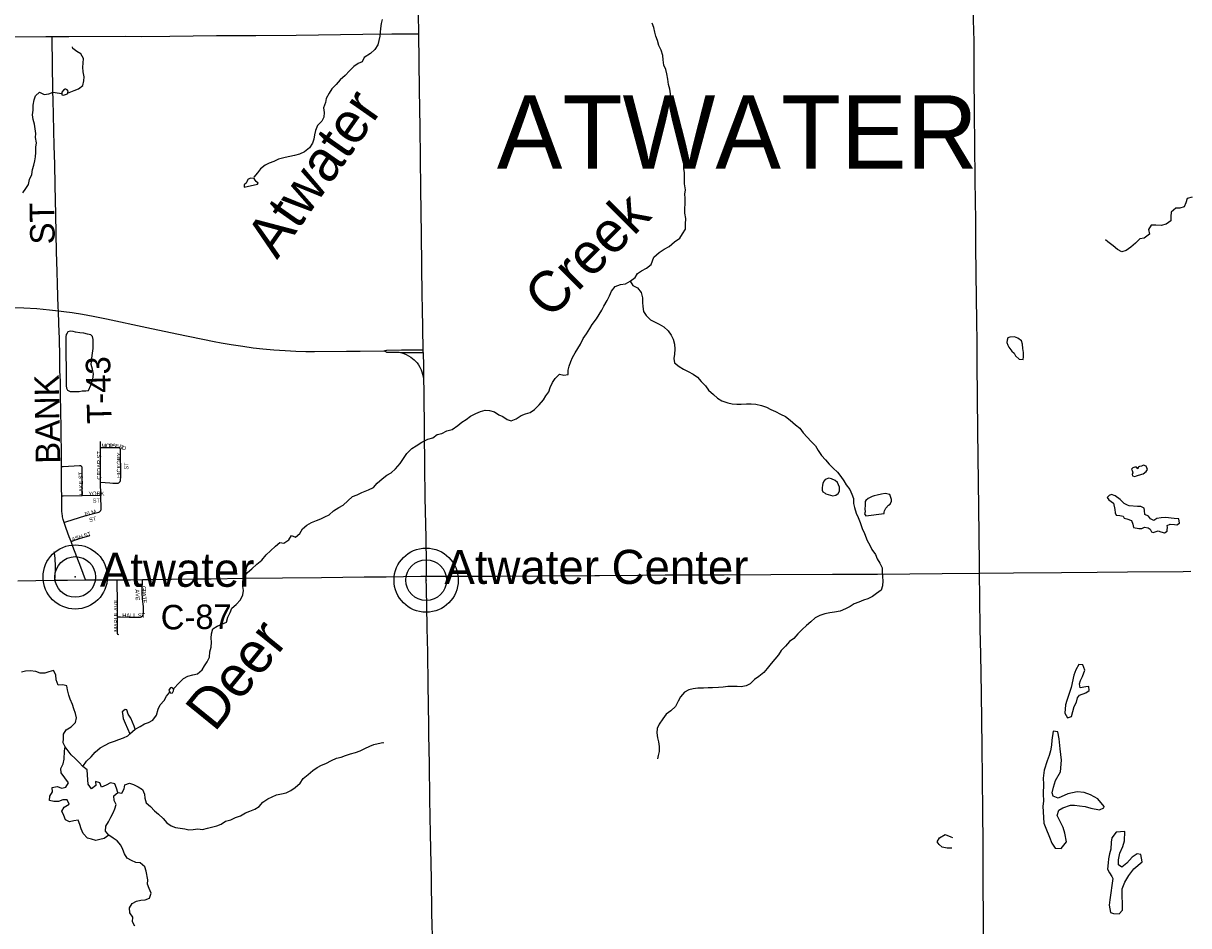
# Model space of a CAD drawing. Header units: feet. Extents: x 2113747 to 29971100, y 960708 to 6252803.
# Tile 30 of 256: x 2336734 to 2350991, y 1099991 to 1111036. Entities that reach past the tile are written whole.
import ezdxf

# ---------------------------------------------------------------- set-up
doc = ezdxf.new("R2010")
doc.units = ezdxf.units.FT
doc.header["$MEASUREMENT"] = 0
for name, color, linetype in [('0_Xref', 7, 'Continuous'), ('GM_X_County_Road', 3, 'Continuous'), ('GM_X_County_Road_Text', 3, 'Continuous'), ('GM_X_Interchange_Ramps', 1, 'Continuous'), ('GM_X_Minor_Lake', 5, 'Continuous'), ('GM_X_Minor_River', 5, 'Continuous'), ('GM_X_Minor_River_Text', 5, 'Continuous'), ('GM_X_State_Route', 1, 'Continuous'), ('GM_X_Township_Road', 4, 'Continuous'), ('GM_X_Township_Road_Text', 4, 'Continuous'), ('GM_X_Township_Subdivision', 4, 'Continuous'), ('GM_X_Township_Subdivision_Text', 4, 'Continuous'), ('GM_X_Township_Text', 7, 'Continuous'), ('GM_X_Unincorporated', 1, 'Continuous'), ('GM_X_Unincorporated_Location', 2, 'Continuous'), ('GM_X_Unincorporated_Text', 7, 'Continuous'), ('GM_X_US_Route', 1, 'Continuous')]:
    doc.layers.add(name, color=color, linetype=linetype)
doc.styles.add('Styledgn030', font='dgn030.shx')
doc.styles.add('Styledgn031', font='dgn031.shx')

# ---------------------------------------------------------------- blocks, each defined once
blk = doc.blocks.new('Unicorp')
at = {"layer": 'GM_X_Unincorporated'}
for radius in [393, 249]:
    blk.add_circle((0, 0), radius, dxfattribs=at)
blk = doc.blocks.new('Unicorp19')
at = {"layer": 'GM_X_Unincorporated'}
for radius in [393, 249]:
    blk.add_circle((0, 0), radius, dxfattribs=at)
blk = doc.blocks.new('POR')
at = {"layer": 'GM_X_County_Road', "flags": 128}
for points in [[(2348434, 1104307), (2348431, 1104402), (2348429, 1104773), (2348423, 1105107), (2348413, 1106046), (2348405, 1106872), (2348404, 1107125), (2348398, 1107404), (2348395, 1107666), (2348389, 1108299), (2348386, 1108621), (2348381, 1109113), (2348376, 1109562), (2348372, 1109927), (2348368, 1110412), (2348366, 1110816), (2348356, 1111207)], [(2338193, 1104227), (2338302, 1104229), (2338548, 1104232), (2338843, 1104236), (2339033, 1104238), (2339426, 1104244), (2339906, 1104249), (2340381, 1104254), (2340903, 1104259), (2341175, 1104262), (2341385, 1104265), (2341596, 1104267), (2341663, 1104268)], [(2348494, 1097658), (2348493, 1097857), (2348490, 1098254), (2348487, 1098684), (2348486, 1098969), (2348483, 1099314), (2348481, 1099711), (2348480, 1100134), (2348478, 1100449), (2348478, 1100639), (2348477, 1100997), (2348473, 1101394), (2348468, 1101791), (2348463, 1102175), (2348456, 1102834), (2348447, 1103313), (2348441, 1103621), (2348438, 1104002), (2348434, 1104307)], [(2336668, 1104213), (2336887, 1104216), (2337118, 1104219)], [(2337118, 1104219), (2337276, 1104221), (2337493, 1104222)], [(2337493, 1104222), (2337711, 1104223), (2337884, 1104224)], [(2337884, 1104224), (2338044, 1104225), (2338193, 1104227)]]:
    blk.add_lwpolyline(points, dxfattribs=at)
at = {"layer": 'GM_X_Interchange_Ramps', "flags": 128}
blk.add_lwpolyline([(2341332, 1107009), (2341366, 1107001), (2341391, 1106993), (2341416, 1106983), (2341448, 1106966), (2341474, 1106951), (2341495, 1106935), (2341515, 1106918), (2341534, 1106899), (2341552, 1106879), (2341569, 1106855), (2341586, 1106826), (2341601, 1106796), (2341610, 1106770), (2341631, 1106698)], dxfattribs=at)
at = {"layer": 'GM_X_Minor_Lake'}
for p, q in [((2337224, 1110219), (2337204, 1110191)), ((2339434, 1109031), (2339598, 1109067)), ((2337256, 1107199), (2337260, 1106600)), ((2348791, 1107073), (2348826, 1107021)), ((2350352, 1105496), (2350418, 1105519)), ((2346552, 1105276), (2346636, 1105251)), ((2350366, 1105123), (2350264, 1105129)), ((2347043, 1105009), (2347265, 1105036)), ((2338515, 1102868), (2338526, 1102848)), ((2349552, 1102908), (2349500, 1102745)), ((2338038, 1102338), (2338104, 1102395)), ((2349207, 1101454), (2349219, 1101246)), ((2350063, 1100568), (2350027, 1100306))]:
    blk.add_line(p, q, dxfattribs=at)
at = {"layer": 'GM_X_Minor_Lake', "flags": 128}
for points in [[(2337204, 1110191), (2337205, 1110162), (2337227, 1110157), (2337263, 1110167), (2337275, 1110173), (2337284, 1110206), (2337270, 1110223), (2337256, 1110229), (2337244, 1110231), (2337224, 1110219)], [(2339598, 1109067), (2339607, 1109080), (2339581, 1109099), (2339569, 1109115), (2339559, 1109135), (2339519, 1109141), (2339483, 1109128), (2339479, 1109122), (2339467, 1109096), (2339462, 1109078), (2339438, 1109063), (2339434, 1109059), (2339434, 1109031)], [(2337260, 1106600), (2337262, 1106570), (2337276, 1106546), (2337290, 1106538), (2337306, 1106530), (2337362, 1106529), (2337418, 1106531), (2337452, 1106538), (2337498, 1106538), (2337532, 1106543), (2337561, 1106605), (2337583, 1106680), (2337592, 1106740), (2337581, 1106802), (2337566, 1106860), (2337573, 1106936), (2337581, 1106997), (2337588, 1107057), (2337589, 1107125), (2337589, 1107167), (2337580, 1107203), (2337562, 1107223), (2337520, 1107231), (2337476, 1107242), (2337424, 1107249), (2337372, 1107257), (2337342, 1107262), (2337311, 1107268), (2337280, 1107260), (2337270, 1107243), (2337260, 1107227), (2337256, 1107199)], [(2348826, 1107021), (2348855, 1106998), (2348871, 1106966), (2348916, 1106926), (2348966, 1106921), (2348972, 1106954), (2348971, 1107006), (2348962, 1107056), (2348957, 1107108), (2348946, 1107148), (2348901, 1107183), (2348861, 1107198), (2348803, 1107195), (2348777, 1107185), (2348771, 1107156), (2348768, 1107130), (2348777, 1107096), (2348791, 1107073)], [(2350418, 1105519), (2350434, 1105521), (2350472, 1105548), (2350489, 1105575), (2350470, 1105614), (2350440, 1105628), (2350414, 1105615), (2350390, 1105611), (2350374, 1105601), (2350371, 1105584), (2350354, 1105604), (2350332, 1105604), (2350306, 1105595), (2350291, 1105579), (2350301, 1105563), (2350310, 1105535), (2350300, 1105513), (2350302, 1105495), (2350331, 1105487), (2350352, 1105496)], [(2346636, 1105251), (2346676, 1105261), (2346704, 1105282), (2346720, 1105310), (2346719, 1105358), (2346696, 1105416), (2346668, 1105438), (2346620, 1105459), (2346590, 1105467), (2346544, 1105454), (2346530, 1105434), (2346516, 1105408), (2346511, 1105380), (2346509, 1105355), (2346509, 1105321), (2346514, 1105299), (2346542, 1105284), (2346552, 1105276)], [(2347265, 1105036), (2347265, 1105054), (2347270, 1105070), (2347288, 1105102), (2347318, 1105137), (2347341, 1105149), (2347355, 1105187), (2347357, 1105208), (2347348, 1105232), (2347340, 1105255), (2347334, 1105267), (2347276, 1105279), (2347232, 1105272), (2347180, 1105260), (2347142, 1105253), (2347120, 1105245), (2347071, 1105220), (2347043, 1105196), (2347035, 1105181), (2347033, 1105155), (2347034, 1105135), (2347028, 1105091), (2347033, 1105057), (2347027, 1105033), (2347035, 1105019), (2347043, 1105009)], [(2350264, 1105129), (2350241, 1105138), (2350203, 1105158), (2350154, 1105209), (2350093, 1105254), (2350045, 1105267), (2350017, 1105256), (2349995, 1105230), (2350014, 1105202), (2350071, 1105161), (2350088, 1105085), (2350093, 1105043), (2350104, 1105015), (2350150, 1105010), (2350190, 1105003), (2350201, 1104977), (2350235, 1104971), (2350291, 1104951), (2350310, 1104907), (2350317, 1104865), (2350383, 1104852), (2350417, 1104851), (2350451, 1104867), (2350497, 1104862), (2350518, 1104845), (2350536, 1104813), (2350558, 1104803), (2350604, 1104820), (2350618, 1104823), (2350650, 1104811), (2350695, 1104798), (2350726, 1104819), (2350730, 1104835), (2350731, 1104865), (2350729, 1104887), (2350763, 1104906), (2350817, 1104903), (2350845, 1104899), (2350879, 1104918), (2350872, 1104972), (2350815, 1104973), (2350709, 1104985), (2350655, 1104984), (2350601, 1104973), (2350564, 1104950), (2350523, 1104969), (2350498, 1105005), (2350454, 1105022), (2350449, 1105074), (2350448, 1105102), (2350404, 1105121), (2350366, 1105123)], [(2349500, 1102745), (2349485, 1102692), (2349475, 1102590), (2349510, 1102536), (2349558, 1102553), (2349574, 1102612), (2349591, 1102672), (2349620, 1102725), (2349633, 1102778), (2349657, 1102812), (2349732, 1102840), (2349774, 1102871), (2349769, 1102919), (2349731, 1102914), (2349663, 1102903), (2349656, 1102951), (2349667, 1102991), (2349692, 1103042), (2349721, 1103117), (2349695, 1103182), (2349647, 1103189), (2349610, 1103124), (2349586, 1103058), (2349552, 1102908)], [(2338526, 1102848), (2338539, 1102838), (2338558, 1102840), (2338572, 1102865), (2338574, 1102883), (2338562, 1102900), (2338548, 1102905), (2338534, 1102901), (2338520, 1102883), (2338515, 1102868)], [(2338104, 1102395), (2338089, 1102431), (2338069, 1102481), (2338048, 1102532), (2338018, 1102580), (2338001, 1102632), (2337979, 1102636), (2337943, 1102607), (2337947, 1102587), (2337954, 1102527), (2337979, 1102471), (2338038, 1102338)], [(2349219, 1101246), (2349244, 1101184), (2349288, 1101073), (2349316, 1101001), (2349357, 1100941), (2349433, 1100937), (2349498, 1101017), (2349478, 1101123), (2349456, 1101192), (2349413, 1101276), (2349383, 1101339), (2349402, 1101406), (2349451, 1101435), (2349545, 1101467), (2349595, 1101466), (2349655, 1101459), (2349726, 1101449), (2349794, 1101428), (2349899, 1101410), (2349954, 1101433), (2349956, 1101451), (2349880, 1101544), (2349791, 1101592), (2349712, 1101619), (2349626, 1101631), (2349512, 1101605), (2349393, 1101550), (2349332, 1101577), (2349322, 1101615), (2349336, 1101686), (2349361, 1101769), (2349421, 1101872), (2349434, 1102017), (2349417, 1102155), (2349407, 1102277), (2349389, 1102365), (2349333, 1102370), (2349317, 1102261), (2349312, 1102201), (2349300, 1102131), (2349285, 1102074), (2349258, 1102007), (2349224, 1101894), (2349212, 1101796), (2349215, 1101724), (2349210, 1101605), (2349214, 1101513), (2349207, 1101454)], [(2348094, 1100939), (2348036, 1100940), (2347975, 1100952), (2347939, 1100985), (2347915, 1101019), (2347942, 1101068), (2348012, 1101105), (2348080, 1101077), (2348100, 1101070)], [(2350027, 1100306), (2350018, 1100242), (2350036, 1100152), (2350072, 1100139), (2350140, 1100136), (2350181, 1100179), (2350182, 1100269), (2350178, 1100344), (2350178, 1100440), (2350209, 1100523), (2350257, 1100606), (2350321, 1100688), (2350422, 1100772), (2350404, 1100862), (2350360, 1100869), (2350299, 1100828), (2350234, 1100758), (2350173, 1100709), (2350134, 1100734), (2350131, 1100798), (2350149, 1100877), (2350184, 1100960), (2350205, 1101031), (2350210, 1101145), (2350106, 1101137), (2350050, 1101066), (2350043, 1101015), (2350038, 1100929), (2350023, 1100870), (2350011, 1100808), (2350006, 1100760), (2349999, 1100683), (2350024, 1100638), (2350051, 1100594), (2350063, 1100568)]]:
    blk.add_lwpolyline(points, dxfattribs=at)
at = {"layer": 'GM_X_Minor_River', "flags": 128}
for points in [[(2341125, 1111082), (2341110, 1111032), (2341103, 1110973), (2341096, 1110879), (2341084, 1110827), (2341073, 1110772), (2341034, 1110716), (2340980, 1110667), (2340905, 1110618), (2340881, 1110563), (2340830, 1110545), (2340778, 1110506), (2340723, 1110453), (2340670, 1110398), (2340610, 1110343), (2340561, 1110285), (2340508, 1110232), (2340476, 1110179), (2340439, 1110117), (2340432, 1110066), (2340408, 1110002), (2340413, 1109944), (2340412, 1109888), (2340388, 1109837), (2340335, 1109785), (2340310, 1109724), (2340298, 1109672), (2340287, 1109617), (2340270, 1109567), (2340236, 1109513), (2340173, 1109464), (2340111, 1109433), (2340053, 1109418), (2339996, 1109405), (2339936, 1109392), (2339854, 1109373), (2339798, 1109343), (2339743, 1109322), (2339691, 1109301), (2339637, 1109256), (2339600, 1109206), (2339553, 1109153), (2339553, 1109151)], [(2343293, 1106743), (2343345, 1106730), (2343401, 1106738), (2343398, 1106791), (2343410, 1106841), (2343431, 1106895), (2343452, 1106946), (2343484, 1107002), (2343517, 1107057), (2343551, 1107109), (2343584, 1107176), (2343623, 1107235), (2343666, 1107299), (2343694, 1107350), (2343747, 1107419), (2343780, 1107473), (2343812, 1107524), (2343835, 1107574), (2343876, 1107643), (2343907, 1107699), (2343931, 1107756), (2343976, 1107813), (2344040, 1107837), (2344100, 1107846), (2344159, 1107879), (2344219, 1107924), (2344246, 1107974), (2344298, 1108007), (2344357, 1108040), (2344415, 1108083), (2344446, 1108175), (2344515, 1108230), (2344574, 1108273), (2344634, 1108302), (2344699, 1108359), (2344765, 1108406), (2344800, 1108457), (2344834, 1108515), (2344837, 1108579), (2344840, 1108646), (2344829, 1108710), (2344826, 1108768), (2344830, 1108828), (2344831, 1108896), (2344828, 1108946), (2344834, 1108998), (2344825, 1109071), (2344822, 1109137), (2344823, 1109205), (2344813, 1109259), (2344814, 1109323), (2344819, 1109387), (2344812, 1109449), (2344804, 1109513), (2344785, 1109567), (2344776, 1109627), (2344768, 1109681), (2344747, 1109733), (2344728, 1109803), (2344713, 1109873), (2344694, 1109947), (2344684, 1110013), (2344669, 1110065), (2344656, 1110117), (2344652, 1110173), (2344645, 1110229), (2344628, 1110287), (2344618, 1110351), (2344607, 1110417), (2344594, 1110469), (2344569, 1110523), (2344561, 1110587), (2344556, 1110643), (2344537, 1110707), (2344509, 1110763), (2344494, 1110825), (2344473, 1110877), (2344461, 1110929), (2344448, 1110983), (2344427, 1111039)], [(2337276, 1110179), (2337356, 1110214), (2337408, 1110233), (2337463, 1110276), (2337475, 1110330), (2337478, 1110382), (2337465, 1110440), (2337461, 1110497), (2337468, 1110549), (2337471, 1110605), (2337439, 1110663), (2337388, 1110692), (2337338, 1110726), (2337336, 1110746)], [(2336727, 1108961), (2336765, 1109014), (2336796, 1109064), (2336811, 1109125), (2336839, 1109187), (2336848, 1109246), (2336863, 1109298), (2336875, 1109352), (2336884, 1109402), (2336887, 1109453), (2336887, 1109519), (2336894, 1109571), (2336885, 1109637), (2336887, 1109687), (2336878, 1109745), (2336869, 1109801), (2336856, 1109859), (2336848, 1109917), (2336855, 1109972), (2336856, 1110032), (2336866, 1110098), (2336883, 1110148), (2336934, 1110193), (2336991, 1110164), (2337045, 1110172), (2337098, 1110191), (2337148, 1110186), (2337205, 1110177)], [(2351032, 1108906), (2350974, 1108890), (2350955, 1108840), (2350934, 1108789), (2350882, 1108772), (2350832, 1108773), (2350777, 1108726), (2350772, 1108670), (2350773, 1108617), (2350716, 1108576), (2350654, 1108561), (2350588, 1108564), (2350532, 1108566), (2350501, 1108512), (2350510, 1108456), (2350447, 1108406), (2350393, 1108399), (2350342, 1108344), (2350283, 1108295), (2350226, 1108253), (2350174, 1108240), (2350119, 1108267), (2350068, 1108310), (2350001, 1108361), (2349973, 1108385)], [(2344159, 1107879), (2344192, 1107825), (2344248, 1107796), (2344291, 1107742), (2344310, 1107676), (2344308, 1107618), (2344315, 1107568), (2344322, 1107510), (2344352, 1107458), (2344409, 1107405), (2344465, 1107379), (2344515, 1107354), (2344570, 1107321), (2344622, 1107273), (2344659, 1107219), (2344686, 1107168), (2344700, 1107110), (2344703, 1107046), (2344702, 1106985), (2344694, 1106935), (2344701, 1106879), (2344758, 1106836), (2344812, 1106804), (2344868, 1106775), (2344931, 1106742), (2344983, 1106706), (2345026, 1106650), (2345078, 1106597), (2345115, 1106545), (2345178, 1106492), (2345228, 1106446), (2345281, 1106413), (2345355, 1106392), (2345407, 1106378), (2345465, 1106373), (2345517, 1106376), (2345583, 1106379), (2345639, 1106379), (2345697, 1106374), (2345767, 1106357), (2345825, 1106336), (2345880, 1106310), (2345938, 1106283), (2345996, 1106251), (2346057, 1106222), (2346115, 1106179), (2346182, 1106121), (2346232, 1106080), (2346275, 1106024), (2346324, 1105971), (2346374, 1105917), (2346427, 1105862), (2346460, 1105808), (2346500, 1105746), (2346549, 1105691), (2346592, 1105639), (2346642, 1105590), (2346695, 1105540), (2346735, 1105489), (2346772, 1105437), (2346799, 1105385), (2346845, 1105330), (2346872, 1105272), (2346889, 1105218), (2346891, 1105160), (2346904, 1105108), (2346925, 1105040), (2346947, 1104988), (2346974, 1104924), (2346997, 1104854), (2347026, 1104792), (2347057, 1104706), (2347089, 1104649), (2347114, 1104597), (2347159, 1104533), (2347181, 1104479), (2347212, 1104428), (2347241, 1104370), (2347241, 1104320), (2347246, 1104262), (2347249, 1104212), (2347245, 1104151), (2347228, 1104097), (2347172, 1104058), (2347121, 1104019), (2347065, 1103993), (2347013, 1103976), (2346954, 1103951), (2346900, 1103932), (2346848, 1103896), (2346791, 1103869), (2346727, 1103840), (2346659, 1103829), (2346599, 1103820), (2346540, 1103808), (2346480, 1103787), (2346422, 1103758), (2346367, 1103711), (2346315, 1103664), (2346264, 1103614), (2346211, 1103561)], [(2338570, 1102888), (2338641, 1102963), (2338694, 1103016), (2338746, 1103043), (2338808, 1103063), (2338864, 1103074), (2338921, 1103121), (2338950, 1103171), (2338984, 1103222), (2339011, 1103276), (2339016, 1103341), (2339034, 1103399), (2339035, 1103459), (2339032, 1103509), (2339038, 1103562), (2339053, 1103624), (2339105, 1103655), (2339164, 1103681), (2339218, 1103704), (2339237, 1103765), (2339266, 1103825), (2339286, 1103878), (2339339, 1103924), (2339391, 1103981), (2339420, 1104040), (2339427, 1104094), (2339421, 1104144), (2339420, 1104198), (2339427, 1104252), (2339477, 1104315), (2339528, 1104358), (2339591, 1104417), (2339651, 1104466), (2339704, 1104528), (2339759, 1104577), (2339821, 1104634), (2339872, 1104679), (2339922, 1104674), (2339984, 1104714), (2340013, 1104765), (2340065, 1104748), (2340117, 1104792), (2340148, 1104849), (2340202, 1104892), (2340261, 1104926), (2340319, 1104949), (2340373, 1104970), (2340424, 1104995), (2340476, 1105021), (2340529, 1105068), (2340593, 1105111), (2340649, 1105136), (2340706, 1105189), (2340761, 1105244), (2340819, 1105266), (2340877, 1105293), (2340958, 1105324), (2341018, 1105353), (2341065, 1105406), (2341123, 1105459), (2341180, 1105504), (2341234, 1105532), (2341287, 1105583), (2341346, 1105648), (2341384, 1105711), (2341427, 1105771), (2341486, 1105832), (2341542, 1105863), (2341611, 1105908), (2341683, 1105945), (2341743, 1105962), (2341798, 1106001), (2341856, 1106017), (2341915, 1106048), (2341979, 1106063), (2342049, 1106112), (2342100, 1106155), (2342152, 1106185), (2342205, 1106228), (2342269, 1106259), (2342327, 1106286), (2342384, 1106301), (2342438, 1106295), (2342499, 1106280), (2342551, 1106245), (2342601, 1106223), (2342654, 1106186), (2342704, 1106170), (2342762, 1106195), (2342823, 1106236), (2342877, 1106255), (2342933, 1106271), (2342988, 1106310), (2343045, 1106367), (2343097, 1106426), (2343128, 1106476), (2343164, 1106527), (2343181, 1106577), (2343210, 1106638), (2343240, 1106690), (2343293, 1106743)], [(2346211, 1103561), (2346159, 1103506), (2346108, 1103469), (2346060, 1103411), (2346007, 1103358), (2345974, 1103305), (2345930, 1103253), (2345883, 1103200), (2345834, 1103139), (2345794, 1103088), (2345733, 1103042), (2345681, 1103003), (2345628, 1102950), (2345576, 1102927), (2345516, 1102916), (2345466, 1102920), (2345414, 1102917), (2345354, 1102918), (2345298, 1102910), (2345239, 1102905), (2345167, 1102902), (2345111, 1102901), (2345055, 1102899), (2344987, 1102896), (2344929, 1102889), (2344875, 1102878), (2344821, 1102848), (2344774, 1102793), (2344745, 1102738), (2344711, 1102674), (2344654, 1102621), (2344599, 1102578), (2344559, 1102522), (2344514, 1102457), (2344487, 1102404), (2344483, 1102352), (2344492, 1102292), (2344503, 1102240), (2344515, 1102182), (2344512, 1102124), (2344501, 1102072), (2344493, 1102035)], [(2337781, 1101097), (2337724, 1101058), (2337672, 1101044), (2337620, 1101035), (2337568, 1101048), (2337518, 1101062), (2337467, 1101119), (2337440, 1101175), (2337426, 1101231), (2337405, 1101283), (2337353, 1101276), (2337301, 1101262), (2337251, 1101287), (2337231, 1101339), (2337206, 1101393), (2337233, 1101443), (2337293, 1101478), (2337270, 1101532), (2337216, 1101533), (2337164, 1101511), (2337108, 1101510), (2337056, 1101523), (2337058, 1101578), (2337093, 1101628), (2337088, 1101682), (2337148, 1101695), (2337204, 1101676), (2337256, 1101688), (2337288, 1101741), (2337243, 1101802), (2337196, 1101860), (2337194, 1101914), (2337223, 1101973), (2337234, 1102027), (2337237, 1102127), (2337246, 1102178), (2337222, 1102229), (2337225, 1102280), (2337225, 1102336), (2337260, 1102386), (2337320, 1102423), (2337373, 1102476), (2337384, 1102534), (2337374, 1102588), (2337353, 1102646), (2337336, 1102700), (2337307, 1102762), (2337289, 1102814), (2337276, 1102876), (2337268, 1102926), (2337217, 1102937), (2337159, 1102936), (2337135, 1102998), (2337130, 1103062), (2337103, 1103114), (2337047, 1103098), (2336996, 1103081), (2336942, 1103080), (2336887, 1103100), (2336819, 1103109), (2336761, 1103104), (2336710, 1103093)], [(2338104, 1102395), (2338163, 1102428), (2338215, 1102462), (2338267, 1102477), (2338320, 1102506), (2338364, 1102566), (2338383, 1102641), (2338408, 1102695), (2338457, 1102748), (2338485, 1102801), (2338526, 1102847)], [(2337463, 1101938), (2337509, 1102004), (2337564, 1102057), (2337615, 1102114), (2337675, 1102169), (2337734, 1102202), (2337788, 1102228), (2337848, 1102249), (2337903, 1102268), (2337959, 1102291), (2338011, 1102313), (2338038, 1102338)], [(2337891, 1101622), (2337876, 1101676), (2337854, 1101728), (2337800, 1101741), (2337746, 1101712), (2337692, 1101686), (2337670, 1101740), (2337619, 1101757), (2337620, 1101705), (2337567, 1101664), (2337528, 1101722), (2337523, 1101776), (2337521, 1101836), (2337516, 1101898), (2337463, 1101938), (2337419, 1101989), (2337368, 1102039), (2337318, 1102084), (2337246, 1102178)], [(2338097, 1099984), (2338068, 1100040), (2338075, 1100094), (2338039, 1100150), (2338034, 1100208), (2338065, 1100261), (2338117, 1100291), (2338171, 1100302), (2338225, 1100307), (2338276, 1100329), (2338298, 1100388), (2338273, 1100444), (2338254, 1100500), (2338256, 1100550), (2338235, 1100658), (2338222, 1100710), (2338163, 1100761), (2338109, 1100766), (2338057, 1100790), (2338005, 1100817), (2337970, 1100869), (2337951, 1100923), (2337925, 1100977), (2337882, 1101028), (2337832, 1101060), (2337781, 1101097), (2337739, 1101149), (2337742, 1101209), (2337775, 1101262), (2337805, 1101318), (2337834, 1101371), (2337853, 1101423), (2337869, 1101473), (2337844, 1101525), (2337840, 1101581), (2337891, 1101622), (2337941, 1101611), (2337969, 1101665), (2337976, 1101715), (2338032, 1101734), (2338084, 1101719), (2338140, 1101691), (2338191, 1101658), (2338217, 1101602), (2338220, 1101550), (2338238, 1101496), (2338289, 1101449), (2338338, 1101395), (2338388, 1101356), (2338445, 1101302), (2338491, 1101251), (2338544, 1101213), (2338596, 1101192), (2338654, 1101184), (2338708, 1101175), (2338758, 1101166), (2338810, 1101168), (2338868, 1101175), (2338926, 1101170), (2338986, 1101185), (2339038, 1101195), (2339100, 1101212), (2339155, 1101233), (2339209, 1101270), (2339271, 1101288), (2339329, 1101313), (2339390, 1101336), (2339454, 1101373), (2339506, 1101394), (2339565, 1101416), (2339619, 1101451), (2339664, 1101502), (2339724, 1101543), (2339777, 1101567), (2339833, 1101592), (2339891, 1101605), (2339951, 1101616), (2340008, 1101644), (2340060, 1101683), (2340121, 1101736), (2340159, 1101793), (2340218, 1101840), (2340275, 1101892), (2340329, 1101927), (2340383, 1101954), (2340436, 1101977), (2340504, 1102012), (2340566, 1102041), (2340621, 1102055), (2340677, 1102074), (2340737, 1102095), (2340799, 1102110), (2340856, 1102132), (2340912, 1102161), (2340972, 1102190), (2341024, 1102207), (2341075, 1102221)], [(2341075, 1102221), (2341131, 1102232), (2341141, 1102228)]]:
    blk.add_lwpolyline(points, dxfattribs=at)
at = {"layer": 'GM_X_State_Route', "flags": 128}
for points in [[(2341627, 1107008), (2341626, 1107042), (2341617, 1107552), (2341615, 1107698), (2341607, 1108446), (2341599, 1109011), (2341589, 1109762), (2341582, 1110225), (2341572, 1110906), (2341569, 1111150)], [(2341696, 1102424), (2341691, 1102708), (2341688, 1102931), (2341682, 1103338), (2341675, 1103633), (2341671, 1103912), (2341663, 1104268)], [(2341743, 1099720), (2341733, 1100143), (2341726, 1100563), (2341715, 1101114), (2341709, 1101541), (2341702, 1101970), (2341697, 1102325), (2341696, 1102424)]]:
    blk.add_lwpolyline(points, dxfattribs=at)
at = {"layer": 'GM_X_Township_Road', "flags": 128}
for points in [[(2334993, 1110857), (2335004, 1110857), (2335135, 1110861), (2335333, 1110864), (2335598, 1110865), (2336113, 1110868), (2336451, 1110872), (2337009, 1110874), (2337085, 1110874)], [(2337085, 1110874), (2337290, 1110875), (2337980, 1110878), (2338180, 1110876), (2338528, 1110878), (2339097, 1110886), (2339578, 1110888), (2340071, 1110889), (2340888, 1110901), (2341242, 1110907), (2341547, 1110906), (2341572, 1110906)], [(2337149, 1107997), (2337142, 1108239), (2337130, 1108692), (2337124, 1109056), (2337118, 1109312), (2337112, 1109535), (2337098, 1110099), (2337096, 1110201), (2337089, 1110549), (2337085, 1110831), (2337085, 1110874)], [(2337164, 1107517), (2337162, 1107557), (2337153, 1107842), (2337149, 1107997)], [(2337203, 1105608), (2337203, 1105706), (2337198, 1106087), (2337195, 1106283), (2337190, 1106490), (2337187, 1106670), (2337186, 1106699), (2337182, 1106804), (2337180, 1106958), (2337175, 1107174), (2337167, 1107357), (2337164, 1107517)], [(2337204, 1105253), (2337202, 1105336), (2337203, 1105608)], [(2337232, 1104926), (2337222, 1104961), (2337218, 1104978), (2337215, 1104994), (2337212, 1105011), (2337210, 1105028), (2337207, 1105068), (2337204, 1105253)], [(2337320, 1104693), (2337295, 1104750), (2337257, 1104853), (2337232, 1104926)], [(2337493, 1104222), (2337438, 1104380), (2337341, 1104631), (2337320, 1104693)]]:
    blk.add_lwpolyline(points, dxfattribs=at)
at = {"layer": 'GM_X_Township_Subdivision', "flags": 128}
for points in [[(2337678, 1105842), (2337678, 1105915), (2337678, 1105919)], [(2337678, 1105842), (2337710, 1105843), (2337840, 1105845), (2337890, 1105845), (2337896, 1105845), (2337901, 1105845), (2337905, 1105844), (2337909, 1105843)], [(2337678, 1105572), (2337678, 1105611), (2337679, 1105824), (2337678, 1105842)], [(2337912, 1105419), (2337919, 1105429), (2337922, 1105439), (2337924, 1105455), (2337926, 1105474), (2337926, 1105494), (2337922, 1105817), (2337921, 1105823), (2337920, 1105829), (2337919, 1105833), (2337917, 1105836), (2337915, 1105839), (2337912, 1105841), (2337909, 1105843)], [(2337454, 1105256), (2337453, 1105436), (2337453, 1105593), (2337453, 1105598), (2337452, 1105603), (2337451, 1105606), (2337449, 1105609), (2337447, 1105612), (2337445, 1105614), (2337442, 1105615), (2337440, 1105617), (2337436, 1105618), (2337433, 1105618), (2337429, 1105618), (2337423, 1105618), (2337223, 1105609), (2337203, 1105608)], [(2337680, 1105418), (2337678, 1105572)], [(2337680, 1105418), (2337793, 1105412), (2337831, 1105409), (2337884, 1105407), (2337894, 1105408), (2337902, 1105411), (2337908, 1105415), (2337912, 1105419)], [(2337681, 1105261), (2337680, 1105418)], [(2337204, 1105253), (2337223, 1105253), (2337454, 1105256)], [(2337454, 1105256), (2337681, 1105261)], [(2337684, 1105075), (2337685, 1105086), (2337681, 1105261)], [(2337232, 1104926), (2337255, 1104933), (2337500, 1105011), (2337657, 1105053), (2337668, 1105058), (2337676, 1105063), (2337680, 1105068), (2337683, 1105073), (2337684, 1105075)], [(2337320, 1104693), (2337404, 1104724), (2337534, 1104764), (2337546, 1104769)], [(2337118, 1104219), (2337122, 1104261), (2337124, 1104290), (2337127, 1104339), (2337128, 1104382), (2337126, 1104422), (2337125, 1104452), (2337122, 1104490), (2337115, 1104552), (2337113, 1104565)], [(2337887, 1103770), (2337888, 1103959), (2337884, 1104191), (2337884, 1104224)], [(2338177, 1103771), (2338181, 1103772), (2338186, 1103774), (2338190, 1103778), (2338193, 1103781), (2338196, 1103786), (2338198, 1103790), (2338200, 1103795), (2338204, 1103810), (2338206, 1103827), (2338206, 1103863), (2338205, 1103896), (2338202, 1103928), (2338194, 1103993), (2338190, 1104065), (2338189, 1104121), (2338192, 1104186), (2338193, 1104227)], [(2337901, 1103549), (2337892, 1103556), (2337890, 1103559), (2337888, 1103564), (2337887, 1103568), (2337887, 1103572), (2337886, 1103585), (2337886, 1103713), (2337887, 1103770)], [(2337887, 1103770), (2337922, 1103770), (2338028, 1103768), (2338141, 1103769), (2338167, 1103769), (2338172, 1103770), (2338177, 1103771)]]:
    blk.add_lwpolyline(points, dxfattribs=at)
at = {"layer": 'GM_X_Unincorporated_Location'}
for p in [(2337369, 1104259), (2341662, 1104220)]:
    blk.add_point(p, dxfattribs=at)
at = {"layer": 'GM_X_US_Route', "flags": 128}
for points in [[(2336620, 1107559), (2336742, 1107553), (2336899, 1107543), (2337055, 1107529), (2337164, 1107517), (2337231, 1107509), (2337332, 1107494), (2337458, 1107474), (2337588, 1107452), (2337752, 1107420), (2338246, 1107313), (2338612, 1107234), (2339068, 1107139), (2339155, 1107123), (2339275, 1107103), (2339418, 1107082), (2339545, 1107065), (2339666, 1107052), (2339797, 1107040), (2339938, 1107031), (2340066, 1107024), (2340191, 1107020), (2340296, 1107019), (2340688, 1107023)], [(2340688, 1107023), (2340854, 1107024), (2341148, 1107026)], [(2341148, 1107026), (2341162, 1107030), (2341171, 1107032), (2341181, 1107033), (2341361, 1107039), (2341531, 1107040), (2341617, 1107041), (2341626, 1107042)], [(2341148, 1107026), (2341163, 1107017), (2341172, 1107013), (2341179, 1107011), (2341248, 1107010), (2341332, 1107009), (2341349, 1107008), (2341586, 1107007), (2341627, 1107008)], [(2341627, 1107008), (2341628, 1106840), (2341630, 1106761)], [(2341630, 1106761), (2341631, 1106698), (2341633, 1106520), (2341638, 1106035), (2341644, 1105615), (2341648, 1105231), (2341657, 1104739), (2341662, 1104415), (2341663, 1104268)], [(2343728, 1104279), (2343783, 1104279), (2344252, 1104282), (2344587, 1104285), (2345309, 1104286), (2345880, 1104289), (2346635, 1104292), (2347183, 1104294), (2347974, 1104301), (2348434, 1104307), (2348850, 1104309), (2349437, 1104315), (2349870, 1104319), (2350244, 1104321), (2350924, 1104325), (2351019, 1104329)], [(2341663, 1104268), (2342171, 1104270), (2342532, 1104270), (2343055, 1104274), (2343728, 1104279)]]:
    blk.add_lwpolyline(points, dxfattribs=at)
at = {"color": 7, "linetype": 'Continuous', "lineweight": 0}
for name, p in [('Unicorp', (2337369, 1104259)), ('Unicorp19', (2341662, 1104220))]:
    blk.add_blockref(name, p, dxfattribs=at)
at = {"layer": 'GM_X_County_Road_Text', "insert": (2338417, 1103611), "char_height": 300, "attachment_point": 7, "rotation": 0.6866, "line_spacing_factor": 0.8, "style": 'Styledgn030'}
blk.add_mtext('{\\Fdgn000|c0;\\C256;C-87}', dxfattribs=at)
at = {"layer": 'GM_X_Minor_River_Text', "char_height": 500.2, "attachment_point": 4, "line_spacing_factor": 0.8, "style": 'Styledgn031'}
for s, insert, rotation in [('{\\Fdgn000|c0;\\C256;Atwater}', (2339636, 1108277), 54.9333), ('{\\Fdgn000|c0;\\C256;Creek}', (2342999, 1107576), 44.9328), ('{\\Fdgn000|c0;\\C256;Deer}', (2338882, 1102505), 50.933)]:
    blk.add_mtext(s, dxfattribs=dict(at, insert=insert, rotation=rotation))
at = {"layer": 'GM_X_Township_Road_Text', "char_height": 300, "attachment_point": 7, "line_spacing_factor": 0.8, "style": 'Styledgn030'}
for s, insert, rotation in [('{\\Fdgn000|c0;\\C256;ST}', (2337124, 1108332), 91.1805), ('{\\Fdgn000|c0;\\C256;T-43}', (2337820, 1106138), 91.4079), ('{\\Fdgn000|c0;\\C256;BANK}', (2337186, 1105647), 90.9443)]:
    blk.add_mtext(s, dxfattribs=dict(at, insert=insert, rotation=rotation))
at = {"layer": 'GM_X_Township_Subdivision_Text', "char_height": 50, "attachment_point": 7, "line_spacing_factor": 0.8, "style": 'Styledgn030'}
for s, insert, rotation in [('{\\Fdgn000|c0;\\C256;M}', (2337689, 1105839), 359.8543), ('{\\Fdgn000|c0;\\C256;O}', (2337742, 1105839), 359.847), ('{\\Fdgn000|c0;\\C256;R}', (2337786, 1105839), 359.8516), ('{\\Fdgn000|c0;\\C256;S}', (2337825, 1105838), 359.8574), ('{\\Fdgn000|c0;\\C256;E}', (2337859, 1105838), 357.8688), ('{\\Fdgn000|c0;\\C256;R}', (2337899, 1105836), 340.1289), ('{\\Fdgn000|c0;\\C256;D}', (2337934, 1105824), 336.8186), ('{\\Fdgn000|c0;\\C256;CEDAR ST}', (2337687, 1105450), 90), ('{\\Fdgn000|c0;\\C256;HICKORY}', (2337929, 1105468), 90), ('{\\Fdgn000|c0;\\C256;ST}', (2338020, 1105573), 90), ('{\\Fdgn000|c0;\\C256;LAKE ST}', (2337467, 1105261), 91.0084), ('{\\Fdgn000|c0;\\C256;YORK}', (2337530, 1105254), 0), ('{\\Fdgn000|c0;\\C256;ST}', (2337583, 1105168), 0), ('{\\Fdgn000|c0;\\C256;ELM}', (2337493, 1104999), 15.9516), ('{\\Fdgn000|c0;\\C256;ST}', (2337546, 1104929), 14.9242), ('{\\Fdgn000|c0;\\C256;ST}', (2337484, 1104739), 18.4393), ('{\\Fdgn000|c0;\\C256;ASH}', (2337335, 1104691), 18.4398), ('{\\Fdgn000|c0;\\C256;AVE}', (2338102, 1104106), 273.9431), ('{\\Fdgn000|c0;\\C256;G}', (2338183, 1104147), 271.6834), ('{\\Fdgn000|c0;\\C256;R}', (2338185, 1104103), 271.6919), ('{\\Fdgn000|c0;\\C256;A}', (2338186, 1104064), 271.6947), ('{\\Fdgn000|c0;\\C256;T}', (2338187, 1104017), 273.9432), ('{\\Fdgn000|c0;\\C256;E}', (2338190, 1103978), 277.1357), ('{\\Fdgn000|c0;\\C256;MAPLE AVE}', (2337894, 1103589), 90), ('{\\Fdgn000|c0;\\C256;HALL ST}', (2337944, 1103762), 0)]:
    blk.add_mtext(s, dxfattribs=dict(at, insert=insert, rotation=rotation))
at = {"layer": 'GM_X_Township_Text', "insert": (2342527, 1109255), "char_height": 900, "attachment_point": 7, "rotation": 0, "line_spacing_factor": 0.8, "style": 'Styledgn031'}
blk.add_mtext('{\\Fdgn000|c0;\\C256;ATWATER}', dxfattribs=at)
at = {"layer": 'GM_X_Unincorporated_Text', "char_height": 417, "attachment_point": 7, "rotation": 0, "line_spacing_factor": 0.8, "style": 'Styledgn030'}
for s, insert in [('{\\Fdgn000|c0;\\C256;Atwater}', (2337671, 1104133)), ('{\\Fdgn000|c0;\\C256;Atwater Center}', (2341886, 1104168))]:
    blk.add_mtext(s, dxfattribs=dict(at, insert=insert))

msp = doc.modelspace()

# ---------------------------------------------------------------- block references
at = {"layer": '0_Xref'}
msp.add_blockref('POR', (0, 0), dxfattribs=at)

doc.saveas('drawing.dxf')
